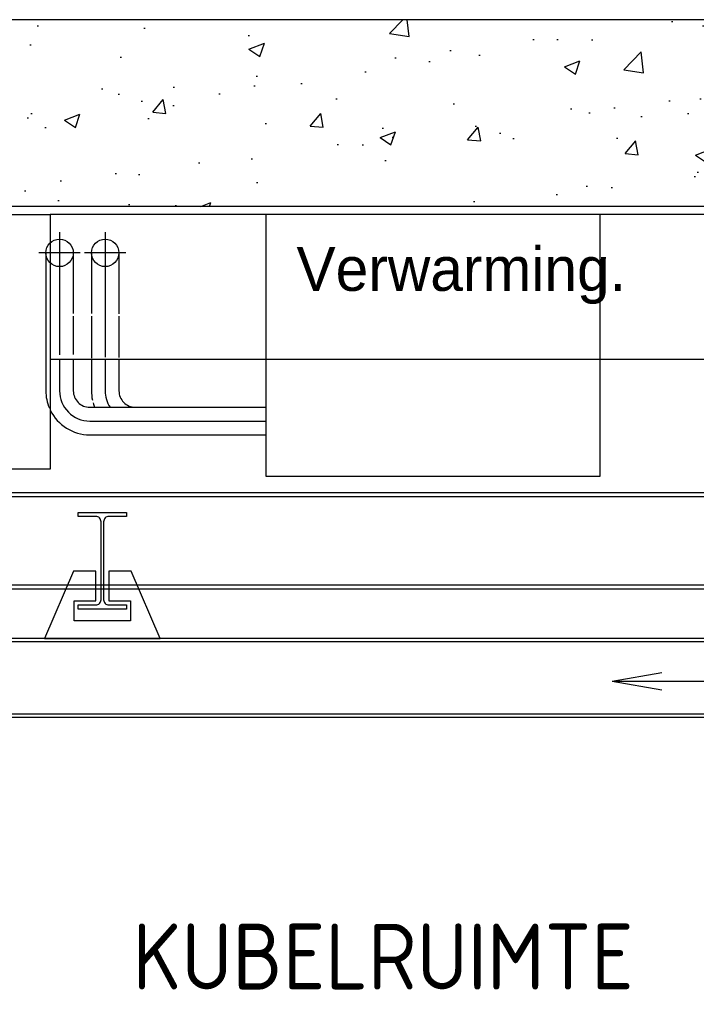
# Model space of a CAD drawing. Header units: metres. Extents: x -82085 to 58758, y -66901 to 95305.
# Tile 37 of 135: x 27987 to 29528, y -31795 to -29553. Entities that reach past the tile are written whole.
import ezdxf
from ezdxf.enums import TextEntityAlignment as Align

# ---------------------------------------------------------------- set-up
doc = ezdxf.new("R2010")
doc.units = ezdxf.units.M
doc.header["$MEASUREMENT"] = 0
doc.layers.get('0').update_dxf_attribs({"linetype": 'CONTINUOUS'})
for name, color, linetype in [('3', 3, 'CONTINUOUS'), ('ARCERING', 10, 'CONTINUOUS'), ('CONST', 7, 'CONTINUOUS'), ('GEBOUW', 7, 'CONTINUOUS'), ('LINE025', 3, 'CONTINUOUS')]:
    doc.layers.add(name, color=color, linetype=linetype)
doc.styles.add('ISO', font='IV.shx')
doc.styles.add('ROMANS', font='iso.shx')

# ---------------------------------------------------------------- blocks, each defined once
blk = doc.blocks.new('IPE220')
at = {"color": 0, "linetype": 'ByBlock'}
blk.add_lwpolyline([(55, 0), (55, 9.2), (14.95, 9.2, -0.4142136), (2.95, 21.2), (2.95, 198.8, -0.4142136), (14.95, 210.8), (55, 210.8), (55, 220), (-55, 220), (-55, 210.8), (-14.95, 210.8, -0.4142136), (-2.95, 198.8), (-2.95, 21.2, -0.4142136), (-14.95, 9.2), (-55, 9.2), (-55, 0)], format="xyb", close=True, dxfattribs=at)

msp = doc.modelspace()

# ---------------------------------------------------------------- hatches: boundary and pattern name
at = {"layer": 'ARCERING'}
h = msp.add_hatch(dxfattribs=at)
h.set_pattern_fill('AR-CONC', color=256, scale=50)
h.set_pattern_definition([(50, (-4000, -40260), (358.63, -31.376), [37.5, -412.5]), (355, (-4000, -40260), (-69.3757, 376.096), [30, -330]), (100.4514, (-3970.1, -40262.62), (289.2544, 344.72), [31.87, -350.571]), (46.1842, (-4000, -40160), (533.6207, -82.7596), [56.25, -618.75]), (96.6356, (-3955.53, -40166.9), (467.331, 487.059), [47.805, -525.857]), (351.1842, (-4000, -40160), (467.331, 487.059), [45, -495]), (21, (-3950, -40185), (298.4535, -201.3094), [37.5, -412.5]), (326, (-3950, -40185), (121.6577, 362.575), [30, -330]), (71.4514, (-3925.13, -40201.8), (420.1112, 161.2656), [31.87, -350.571]), (37.5, (-4000, -40260.01), (6.07993, 166.44693), [0, -326, 0, -335, 0, -331.25]), (7.5, (-4000, -40260), (131.5348, 197.2059), [0, -191, 0, -318.5, 0, -126.25]), (327.5, (-4111.5, -40260.01), (266.9112, -11.27744), [0, -125, 0, -390, 0, -517.5]), (317.5, (-4161.5, -40260), (291.5931, 50.0525), [0, -162.5, 0, -259, 0, -367.5])])
h.paths.add_polyline_path([(29977.94521, -29553.06686), (26472.61935, -29553.06686), (26472.61935, -29978.06686), (27176.68034, -29978.06686), (27176.68034, -35342.8411), (27476.68034, -35342.8411), (27476.68034, -29978.06686), (29977.94521, -29978.06686)])

# ---------------------------------------------------------------- linework, layer by layer
at = {"layer": '3', "elevation": 3238.98623}
msp.add_lwpolyline([(28056.68034, -30576.61332), (27481.68034, -30576.61332), (27481.68034, -29996.61332), (28056.68034, -29996.61332)], close=True, dxfattribs=at)
for points in [[(28548.17282, -30326.61332), (28548.17282, -29996.61332)], [(29308.44706, -29996.61332), (29308.44706, -30326.61332)], [(28077.71886, -30036.68191), (28077.71886, -30228.06686)], [(28181.63532, -30036.68191), (28181.63532, -30228.06686)], [(28125.02146, -30083.98451), (28030.41626, -30083.98451)], [(28046.40025, -30083.98451), (28046.40025, -30228.06686)], [(28109.03747, -30083.98451), (28109.03747, -30221.92858)], [(28228.93792, -30083.98451), (28134.33272, -30083.98451)], [(28150.31671, -30083.98451), (28150.31671, -30221.92858)], [(28212.95393, -30083.98451), (28212.95393, -30222.47509)], [(28077.71886, -30228.06686), (28077.71886, -30316.19271)], [(28109.03747, -30228.06686), (28109.03747, -30315.13904)], [(28150.31671, -30228.06686), (28150.31671, -30323.92091)], [(28181.63532, -30228.06686), (28181.63532, -30321.46212)], [(28212.95393, -30228.06686), (28212.95393, -30321.81322)], [(30656.68034, -30326.61332), (28056.68034, -30326.61332), (28056.68034, -30326.61332)], [(28109.03747, -30326.61332), (28109.03747, -30380.42399)], [(29308.44706, -30326.61332), (29308.44706, -30593.06686), (28548.17282, -30593.06686), (28548.17282, -30326.61332)], [(28164.03251, -30435.41903), (28548.17282, -30435.41903)], [(28195.35112, -30466.73764), (28548.17282, -30466.73764)]]:
    msp.add_lwpolyline(points, dxfattribs=at)
for points in [[(28046.40025, -30228.06686), (28046.40025, -30398.05625, 0.1012423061), (28054.4347, -30437.32886, 0.1012423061)], [(28077.71886, -30326.61332), (28077.71886, -30398.05625, 0.4142135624), (28146.40025, -30466.73764), (28195.35112, -30466.73764)], [(28150.31671, -30326.61332), (28150.31671, -30398.05625, 0.052558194), (28152.51444, -30418.9061)], [(28181.63532, -30326.61332), (28181.63532, -30398.05625, 0.1447991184), (28192.68724, -30435.41903)], [(28212.95393, -30326.61332), (28212.95393, -30398.05625, 0.4142135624), (28250.31671, -30435.41903)], [(28109.03747, -30380.42399), (28109.03747, -30398.05625, 0.4142135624), (28146.40025, -30435.41903), (28164.03251, -30435.41903)], [(28154.17331, -30425.55984, 0.0260784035), (28157.55884, -30435.41903)], [(28056.68034, -30442.21887, 0.2857649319), (28146.40025, -30498.05625), (28548.17282, -30498.05625)]]:
    msp.add_lwpolyline(points, format="xyb", dxfattribs=at)
at = {"layer": '3'}
for centre in [(28077.71886, -30083.98451, 3238.98623), (28181.63532, -30083.98451, 3238.98623)]:
    msp.add_circle(centre, 31.31861, dxfattribs=at)
at = {"layer": 'CONST', "color": 6, "elevation": 6477.97245}
for points in [[(27476.68034, -30629.71535), (30656.68034, -30629.71535)], [(27476.68034, -30638.91535), (30656.68034, -30638.91535)], [(30656.68034, -30840.51535), (27476.68034, -30840.51535)], [(30656.68034, -30849.71535), (27476.68034, -30849.71535)], [(30556.68034, -30961.74827), (27907.11272, -30961.74827)], [(30556.68034, -30969.74827), (27915.11272, -30969.74827)], [(29336.07692, -31058.76279), (29449.64756, -31038.92277)], [(29336.07692, -31058.76279), (29449.64756, -31078.60282)], [(29336.07692, -31058.76279), (29766.93506, -31058.76279)], [(30556.68034, -31133.74827), (27915.11272, -31133.74827)], [(30556.68034, -31141.74827), (27907.11272, -31141.74827)]]:
    msp.add_lwpolyline(points, dxfattribs=at)
msp.add_lwpolyline([(28160.16272, -30876.34827), (28160.16272, -30808.74827), (28109.21683, -30808.74827), (28043.32095, -30961.74827), (28306.90448, -30961.74827), (28241.0086, -30808.74827), (28190.06272, -30808.74827), (28190.06272, -30876.34827), (28239.31272, -30876.34827), (28239.31272, -30921.74827), (28110.91272, -30921.74827), (28110.91272, -30876.34827)], close=True, dxfattribs=at)
at = {"layer": 'GEBOUW'}
for p, q in [((34141.68034, -29553.06686, 3238.98623), (26472.61935, -29553.06686, 3238.98623)), ((30656.68034, -29978.06686, 3238.98623), (27476.68034, -29978.06686, 3238.98623))]:
    msp.add_line(p, q, dxfattribs=at)
at = {"layer": 'LINE025', "elevation": 3238.98623}
msp.add_lwpolyline([(30656.68034, -29996.61332), (28056.68034, -29996.61332), (28056.68034, -29996.61332), (28056.68034, -29996.61332), (28056.68034, -29996.61332)], dxfattribs=at)

# ---------------------------------------------------------------- block references
at = {"layer": 'CONST', "color": 6, "xscale": -1}
msp.add_blockref('IPE220', (28175.11272, -30894.74827, 6477.97245), dxfattribs=at)

# ---------------------------------------------------------------- texts
at = {"layer": '3', "style": 'ISO'}
msp.add_text('Verwarming.', height=100, dxfattribs=at).set_placement((28617.32515, -30170.39761, 3238.98623))
at = {"layer": 'GEBOUW', "style": 'ROMANS'}
msp.add_text('KUBELRUIMTE', height=150, dxfattribs=at).set_placement((28814.56898, -31685.70079, 3238.98623), align=Align.MIDDLE)

doc.saveas('drawing.dxf')
